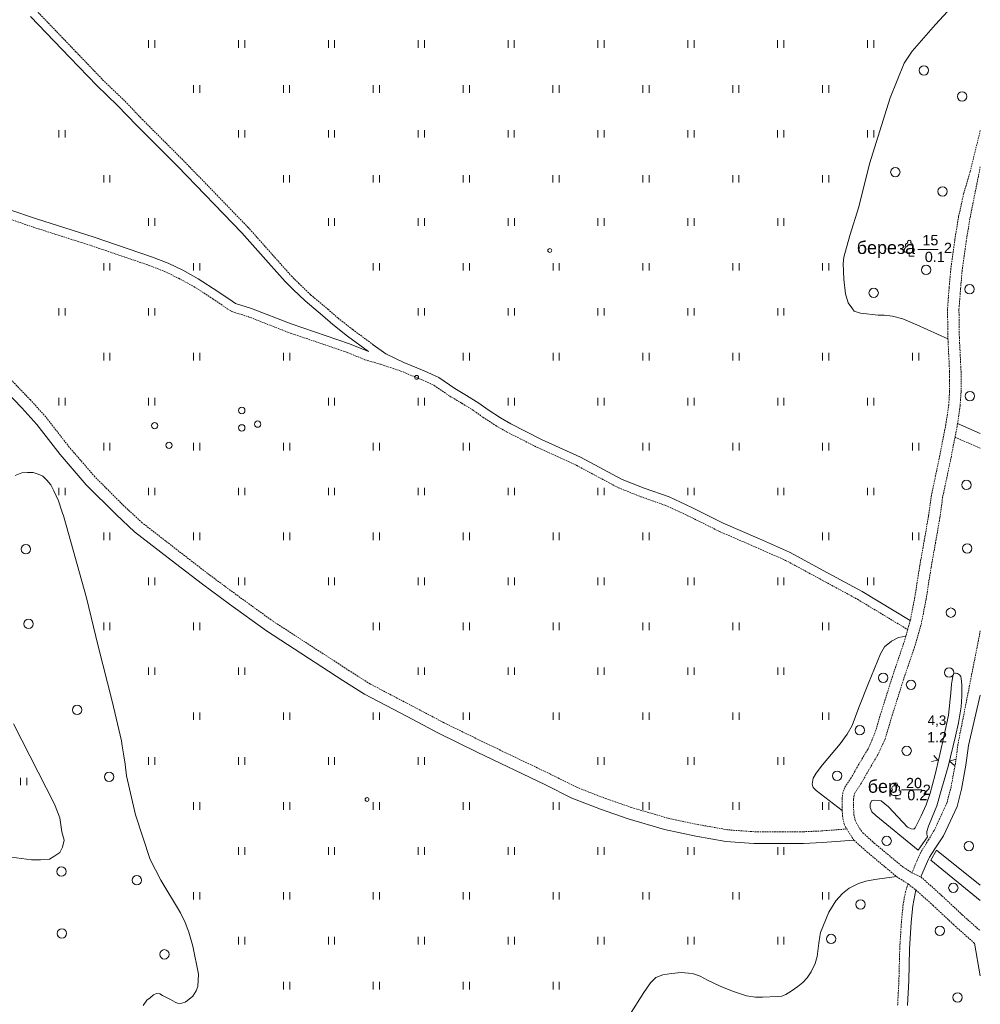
# Model space of a CAD drawing. Extents: x 13 to 4138, y -4831 to -1000.
# Tile 59 of 203: x 3701 to 4000, y -3820 to -3513. Entities that reach past the tile are written whole.
import ezdxf
from ezdxf.enums import TextEntityAlignment as Align

# ---------------------------------------------------------------- set-up
doc = ezdxf.new("R2010")
doc.units = 0
doc.header["$MEASUREMENT"] = 0
doc.linetypes.add('HIDDENX2', pattern=[0.75, 0.5, -0.25])
doc.layers.get('0').update_dxf_attribs({"linetype": 'CONTINUOUS'})
for name, color, linetype in [('24', 7, 'CONTINUOUS'), ('30', 7, 'CONTINUOUS'), ('34', 7, 'CONTINUOUS'), ('40', 7, 'CONTINUOUS'), ('42', 7, 'CONTINUOUS')]:
    doc.layers.add(name, color=color, linetype=linetype)
doc.styles.add('ARIAL', font='arial.ttf')

msp = doc.modelspace()

# ---------------------------------------------------------------- linework, layer by layer
at = {"color": 253, "linetype": 'Continuous', "lineweight": 0}
for p, q in [((3977.87, -3587.01), (3977.87, -3585.92)), ((3977.87, -3587.01), (3979.37, -3587.01)), ((3986.8, -3744.09), (3985.49, -3742.57)), ((3984.83, -3744.46), (3986.8, -3744.09)), ((3992.34, -3743.7), (3990.45, -3744.37)), ((3990.45, -3744.37), (3991.97, -3745.67)), ((3973.65, -3756.1), (3973.65, -3755.02)), ((3973.65, -3756.1), (3975.15, -3756.1))]:
    msp.add_line(p, q, dxfattribs=at)
for points in [[(3740.86, -3522.04), (3740.86, -3519.7)], [(3742.81, -3519.7), (3742.81, -3522.04)], [(3768.86, -3522.04), (3768.86, -3519.7)], [(3770.81, -3519.7), (3770.81, -3522.04)], [(3796.86, -3522.04), (3796.86, -3519.7)], [(3798.81, -3519.7), (3798.81, -3522.04)], [(3824.86, -3522.04), (3824.86, -3519.7)], [(3826.81, -3519.7), (3826.81, -3522.04)], [(3852.86, -3522.04), (3852.86, -3519.7)], [(3854.81, -3519.7), (3854.81, -3522.04)], [(3880.86, -3522.04), (3880.86, -3519.7)], [(3882.81, -3519.7), (3882.81, -3522.04)], [(3908.86, -3522.04), (3908.86, -3519.7)], [(3910.81, -3519.7), (3910.81, -3522.04)], [(3936.86, -3522.04), (3936.86, -3519.7)], [(3938.81, -3519.7), (3938.81, -3522.04)], [(3964.86, -3522.04), (3964.86, -3519.7)], [(3966.81, -3519.7), (3966.81, -3522.04)], [(3754.86, -3536.04), (3754.86, -3533.7)], [(3756.81, -3533.7), (3756.81, -3536.04)], [(3782.86, -3536.04), (3782.86, -3533.7)], [(3784.81, -3533.7), (3784.81, -3536.04)], [(3810.86, -3536.04), (3810.86, -3533.7)], [(3812.81, -3533.7), (3812.81, -3536.04)], [(3838.86, -3536.04), (3838.86, -3533.7)], [(3840.81, -3533.7), (3840.81, -3536.04)], [(3866.86, -3536.04), (3866.86, -3533.7)], [(3868.81, -3533.7), (3868.81, -3536.04)], [(3894.86, -3536.04), (3894.86, -3533.7)], [(3896.81, -3533.7), (3896.81, -3536.04)], [(3922.86, -3536.04), (3922.86, -3533.7)], [(3924.81, -3533.7), (3924.81, -3536.04)], [(3950.86, -3536.04), (3950.86, -3533.7)], [(3952.81, -3533.7), (3952.81, -3536.04)], [(3712.86, -3550.04), (3712.86, -3547.7)], [(3714.81, -3547.7), (3714.81, -3550.04)], [(3768.86, -3550.04), (3768.86, -3547.7)], [(3770.81, -3547.7), (3770.81, -3550.04)], [(3796.86, -3550.04), (3796.86, -3547.7)], [(3798.81, -3547.7), (3798.81, -3550.04)], [(3824.86, -3550.04), (3824.86, -3547.7)], [(3826.81, -3547.7), (3826.81, -3550.04)], [(3852.86, -3550.04), (3852.86, -3547.7)], [(3854.81, -3547.7), (3854.81, -3550.04)], [(3880.86, -3550.04), (3880.86, -3547.7)], [(3882.81, -3547.7), (3882.81, -3550.04)], [(3908.86, -3550.04), (3908.86, -3547.7)], [(3910.81, -3547.7), (3910.81, -3550.04)], [(3936.86, -3550.04), (3936.86, -3547.7)], [(3938.81, -3547.7), (3938.81, -3550.04)], [(3964.86, -3550.04), (3964.86, -3547.7)], [(3966.81, -3547.7), (3966.81, -3550.04)], [(3726.86, -3564.04), (3726.86, -3561.7)], [(3728.81, -3561.7), (3728.81, -3564.04)], [(3782.86, -3564.04), (3782.86, -3561.7)], [(3784.81, -3561.7), (3784.81, -3564.04)], [(3810.86, -3564.04), (3810.86, -3561.7)], [(3812.81, -3561.7), (3812.81, -3564.04)], [(3838.86, -3564.04), (3838.86, -3561.7)], [(3840.81, -3561.7), (3840.81, -3564.04)], [(3866.86, -3564.04), (3866.86, -3561.7)], [(3868.81, -3561.7), (3868.81, -3564.04)], [(3894.86, -3564.04), (3894.86, -3561.7)], [(3896.81, -3561.7), (3896.81, -3564.04)], [(3922.86, -3564.04), (3922.86, -3561.7)], [(3924.81, -3561.7), (3924.81, -3564.04)], [(3950.86, -3564.04), (3950.86, -3561.7)], [(3952.81, -3561.7), (3952.81, -3564.04)], [(3740.87, -3577.49), (3740.87, -3575.14)], [(3742.82, -3575.14), (3742.82, -3577.49)], [(3796.87, -3577.49), (3796.87, -3575.14)], [(3798.82, -3575.14), (3798.82, -3577.49)], [(3824.87, -3577.49), (3824.87, -3575.14)], [(3826.82, -3575.14), (3826.82, -3577.49)], [(3852.87, -3577.49), (3852.87, -3575.14)], [(3854.82, -3575.14), (3854.82, -3577.49)], [(3880.87, -3577.49), (3880.87, -3575.14)], [(3882.82, -3575.14), (3882.82, -3577.49)], [(3908.87, -3577.49), (3908.87, -3575.14)], [(3910.82, -3575.14), (3910.82, -3577.49)], [(3936.87, -3577.49), (3936.87, -3575.14)], [(3938.82, -3575.14), (3938.82, -3577.49)], [(3977.18, -3585.92), (3978.54, -3585.92)], [(3726.87, -3591.49), (3726.87, -3589.14)], [(3728.82, -3589.14), (3728.82, -3591.49)], [(3754.87, -3591.49), (3754.87, -3589.14)], [(3756.82, -3589.14), (3756.82, -3591.49)], [(3810.87, -3591.49), (3810.87, -3589.14)], [(3812.82, -3589.14), (3812.82, -3591.49)], [(3838.87, -3591.49), (3838.87, -3589.14)], [(3840.82, -3589.14), (3840.82, -3591.49)], [(3866.87, -3591.49), (3866.87, -3589.14)], [(3868.82, -3589.14), (3868.82, -3591.49)], [(3894.87, -3591.49), (3894.87, -3589.14)], [(3896.82, -3589.14), (3896.82, -3591.49)], [(3922.87, -3591.49), (3922.87, -3589.14)], [(3924.82, -3589.14), (3924.82, -3591.49)], [(3950.87, -3591.49), (3950.87, -3589.14)], [(3952.82, -3589.14), (3952.82, -3591.49)], [(3712.87, -3605.49), (3712.87, -3603.14)], [(3714.82, -3603.14), (3714.82, -3605.49)], [(3740.87, -3605.49), (3740.87, -3603.14)], [(3742.82, -3603.14), (3742.82, -3605.49)], [(3824.87, -3605.49), (3824.87, -3603.14)], [(3826.82, -3603.14), (3826.82, -3605.49)], [(3852.87, -3605.49), (3852.87, -3603.14)], [(3854.82, -3603.14), (3854.82, -3605.49)], [(3880.87, -3605.49), (3880.87, -3603.14)], [(3882.82, -3603.14), (3882.82, -3605.49)], [(3908.87, -3605.49), (3908.87, -3603.14)], [(3910.82, -3603.14), (3910.82, -3605.49)], [(3936.87, -3605.49), (3936.87, -3603.14)], [(3938.82, -3603.14), (3938.82, -3605.49)], [(3726.87, -3619.49), (3726.87, -3617.14)], [(3728.82, -3617.14), (3728.82, -3619.49)], [(3754.87, -3619.49), (3754.87, -3617.14)], [(3756.82, -3617.14), (3756.82, -3619.49)], [(3782.87, -3619.49), (3782.87, -3617.14)], [(3784.82, -3617.14), (3784.82, -3619.49)], [(3838.87, -3619.49), (3838.87, -3617.14)], [(3840.82, -3617.14), (3840.82, -3619.49)], [(3866.87, -3619.49), (3866.87, -3617.14)], [(3868.82, -3617.14), (3868.82, -3619.49)], [(3894.87, -3619.49), (3894.87, -3617.14)], [(3896.82, -3617.14), (3896.82, -3619.49)], [(3922.87, -3619.49), (3922.87, -3617.14)], [(3924.82, -3617.14), (3924.82, -3619.49)], [(3950.87, -3619.49), (3950.87, -3617.14)], [(3952.82, -3617.14), (3952.82, -3619.49)], [(3978.87, -3619.49), (3978.87, -3617.14)], [(3980.82, -3617.14), (3980.82, -3619.49)], [(3712.87, -3633.49), (3712.87, -3631.14)], [(3714.82, -3631.14), (3714.82, -3633.49)], [(3740.87, -3633.49), (3740.87, -3631.14)], [(3742.82, -3631.14), (3742.82, -3633.49)], [(3796.87, -3633.49), (3796.87, -3631.14)], [(3798.82, -3631.14), (3798.82, -3633.49)], [(3824.87, -3633.49), (3824.87, -3631.14)], [(3826.82, -3631.14), (3826.82, -3633.49)], [(3852.87, -3633.49), (3852.87, -3631.14)], [(3854.82, -3631.14), (3854.82, -3633.49)], [(3880.87, -3633.49), (3880.87, -3631.14)], [(3882.82, -3631.14), (3882.82, -3633.49)], [(3908.87, -3633.49), (3908.87, -3631.14)], [(3910.82, -3631.14), (3910.82, -3633.49)], [(3936.87, -3633.49), (3936.87, -3631.14)], [(3938.82, -3631.14), (3938.82, -3633.49)], [(3964.87, -3633.49), (3964.87, -3631.14)], [(3966.82, -3631.14), (3966.82, -3633.49)], [(3726.87, -3647.49), (3726.87, -3645.14)], [(3728.82, -3645.14), (3728.82, -3647.49)], [(3754.87, -3647.49), (3754.87, -3645.14)], [(3756.82, -3645.14), (3756.82, -3647.49)], [(3782.87, -3647.49), (3782.87, -3645.14)], [(3784.82, -3645.14), (3784.82, -3647.49)], [(3810.87, -3647.49), (3810.87, -3645.14)], [(3812.82, -3645.14), (3812.82, -3647.49)], [(3838.87, -3647.49), (3838.87, -3645.14)], [(3840.82, -3645.14), (3840.82, -3647.49)], [(3894.87, -3647.49), (3894.87, -3645.14)], [(3896.82, -3645.14), (3896.82, -3647.49)], [(3922.87, -3647.49), (3922.87, -3645.14)], [(3924.82, -3645.14), (3924.82, -3647.49)], [(3950.87, -3647.49), (3950.87, -3645.14)], [(3952.82, -3645.14), (3952.82, -3647.49)], [(3978.87, -3647.49), (3978.87, -3645.14)], [(3980.82, -3645.14), (3980.82, -3647.49)], [(3712.87, -3661.49), (3712.87, -3659.14)], [(3714.82, -3659.14), (3714.82, -3661.49)], [(3740.87, -3661.49), (3740.87, -3659.14)], [(3742.82, -3659.14), (3742.82, -3661.49)], [(3768.87, -3661.49), (3768.87, -3659.14)], [(3770.82, -3659.14), (3770.82, -3661.49)], [(3796.87, -3661.49), (3796.87, -3659.14)], [(3798.82, -3659.14), (3798.82, -3661.49)], [(3824.87, -3661.49), (3824.87, -3659.14)], [(3826.82, -3659.14), (3826.82, -3661.49)], [(3852.87, -3661.49), (3852.87, -3659.14)], [(3854.82, -3659.14), (3854.82, -3661.49)], [(3880.87, -3661.49), (3880.87, -3659.14)], [(3882.82, -3659.14), (3882.82, -3661.49)], [(3908.87, -3661.49), (3908.87, -3659.14)], [(3910.82, -3659.14), (3910.82, -3661.49)], [(3936.87, -3661.49), (3936.87, -3659.14)], [(3938.82, -3659.14), (3938.82, -3661.49)], [(3964.87, -3661.49), (3964.87, -3659.14)], [(3966.82, -3659.14), (3966.82, -3661.49)], [(3726.87, -3675.49), (3726.87, -3673.14)], [(3728.82, -3673.14), (3728.82, -3675.49)], [(3754.87, -3675.49), (3754.87, -3673.14)], [(3756.82, -3673.14), (3756.82, -3675.49)], [(3782.87, -3675.49), (3782.87, -3673.14)], [(3784.82, -3673.14), (3784.82, -3675.49)], [(3810.87, -3675.49), (3810.87, -3673.14)], [(3812.82, -3673.14), (3812.82, -3675.49)], [(3838.87, -3675.49), (3838.87, -3673.14)], [(3840.82, -3673.14), (3840.82, -3675.49)], [(3866.87, -3675.49), (3866.87, -3673.14)], [(3868.82, -3673.14), (3868.82, -3675.49)], [(3894.87, -3675.49), (3894.87, -3673.14)], [(3896.82, -3673.14), (3896.82, -3675.49)], [(3950.87, -3675.49), (3950.87, -3673.14)], [(3952.82, -3673.14), (3952.82, -3675.49)], [(3978.87, -3675.49), (3978.87, -3673.14)], [(3980.82, -3673.14), (3980.82, -3675.49)], [(3740.87, -3689.49), (3740.87, -3687.15)], [(3742.82, -3687.15), (3742.82, -3689.49)], [(3768.87, -3689.49), (3768.87, -3687.15)], [(3770.82, -3687.15), (3770.82, -3689.49)], [(3796.87, -3689.49), (3796.87, -3687.15)], [(3798.82, -3687.15), (3798.82, -3689.49)], [(3824.87, -3689.49), (3824.87, -3687.15)], [(3826.82, -3687.15), (3826.82, -3689.49)], [(3852.87, -3689.49), (3852.87, -3687.15)], [(3854.82, -3687.15), (3854.82, -3689.49)], [(3880.87, -3689.49), (3880.87, -3687.15)], [(3882.82, -3687.15), (3882.82, -3689.49)], [(3908.87, -3689.49), (3908.87, -3687.15)], [(3910.82, -3687.15), (3910.82, -3689.49)], [(3936.87, -3689.49), (3936.87, -3687.15)], [(3938.82, -3687.15), (3938.82, -3689.49)], [(3964.87, -3689.49), (3964.87, -3687.15)], [(3966.82, -3687.15), (3966.82, -3689.49)], [(3726.87, -3703.49), (3726.87, -3701.14)], [(3728.82, -3701.14), (3728.82, -3703.49)], [(3754.87, -3703.49), (3754.87, -3701.14)], [(3756.82, -3701.14), (3756.82, -3703.49)], [(3810.87, -3703.49), (3810.87, -3701.14)], [(3812.82, -3701.14), (3812.82, -3703.49)], [(3838.87, -3703.49), (3838.87, -3701.14)], [(3840.82, -3701.14), (3840.82, -3703.49)], [(3866.87, -3703.49), (3866.87, -3701.14)], [(3868.82, -3701.14), (3868.82, -3703.49)], [(3894.87, -3703.49), (3894.87, -3701.14)], [(3896.82, -3701.14), (3896.82, -3703.49)], [(3922.87, -3703.49), (3922.87, -3701.14)], [(3924.82, -3701.14), (3924.82, -3703.49)], [(3950.87, -3703.49), (3950.87, -3701.14)], [(3952.82, -3701.14), (3952.82, -3703.49)], [(3740.87, -3717.49), (3740.87, -3715.15)], [(3742.82, -3715.15), (3742.82, -3717.49)], [(3768.87, -3717.49), (3768.87, -3715.15)], [(3770.82, -3715.15), (3770.82, -3717.49)], [(3824.87, -3717.49), (3824.87, -3715.15)], [(3826.82, -3715.15), (3826.82, -3717.49)], [(3852.87, -3717.49), (3852.87, -3715.15)], [(3854.82, -3715.15), (3854.82, -3717.49)], [(3880.87, -3717.49), (3880.87, -3715.15)], [(3882.82, -3715.15), (3882.82, -3717.49)], [(3908.87, -3717.49), (3908.87, -3715.15)], [(3910.82, -3715.15), (3910.82, -3717.49)], [(3936.87, -3717.49), (3936.87, -3715.15)], [(3938.82, -3715.15), (3938.82, -3717.49)], [(3754.87, -3731.49), (3754.87, -3729.14)], [(3756.82, -3729.14), (3756.82, -3731.49)], [(3782.87, -3731.49), (3782.87, -3729.14)], [(3784.82, -3729.14), (3784.82, -3731.49)], [(3810.87, -3731.49), (3810.87, -3729.14)], [(3812.82, -3729.14), (3812.82, -3731.49)], [(3838.87, -3731.49), (3838.87, -3729.14)], [(3840.82, -3729.14), (3840.82, -3731.49)], [(3866.87, -3731.49), (3866.87, -3729.14)], [(3868.82, -3729.14), (3868.82, -3731.49)], [(3894.87, -3731.49), (3894.87, -3729.14)], [(3896.82, -3729.14), (3896.82, -3731.49)], [(3922.87, -3731.49), (3922.87, -3729.14)], [(3924.82, -3729.14), (3924.82, -3731.49)], [(3950.87, -3731.49), (3950.87, -3729.14)], [(3952.82, -3729.14), (3952.82, -3731.49)], [(3740.87, -3745.49), (3740.87, -3743.14)], [(3742.82, -3743.14), (3742.82, -3745.49)], [(3768.87, -3745.49), (3768.87, -3743.14)], [(3770.82, -3743.14), (3770.82, -3745.49)], [(3796.87, -3745.49), (3796.87, -3743.14)], [(3798.82, -3743.14), (3798.82, -3745.49)], [(3824.87, -3745.49), (3824.87, -3743.14)], [(3826.82, -3743.14), (3826.82, -3745.49)], [(3880.87, -3745.49), (3880.87, -3743.14)], [(3882.82, -3743.14), (3882.82, -3745.49)], [(3908.87, -3745.49), (3908.87, -3743.14)], [(3910.82, -3743.14), (3910.82, -3745.49)], [(3936.87, -3745.49), (3936.87, -3743.14)], [(3938.82, -3743.14), (3938.82, -3745.49)], [(3700.95, -3751.87), (3700.95, -3749.53)], [(3702.91, -3749.53), (3702.91, -3751.87)], [(3972.96, -3755.02), (3974.32, -3755.02)], [(3754.87, -3759.49), (3754.87, -3757.14)], [(3756.82, -3757.14), (3756.82, -3759.49)], [(3782.87, -3759.49), (3782.87, -3757.14)], [(3784.82, -3757.14), (3784.82, -3759.49)], [(3810.87, -3759.49), (3810.87, -3757.14)], [(3812.82, -3757.14), (3812.82, -3759.49)], [(3838.87, -3759.49), (3838.87, -3757.14)], [(3840.82, -3757.14), (3840.82, -3759.49)], [(3866.87, -3759.49), (3866.87, -3757.14)], [(3868.82, -3757.14), (3868.82, -3759.49)], [(3894.87, -3759.49), (3894.87, -3757.14)], [(3896.82, -3757.14), (3896.82, -3759.49)], [(3922.87, -3759.49), (3922.87, -3757.14)], [(3924.82, -3757.14), (3924.82, -3759.49)], [(3950.87, -3759.49), (3950.87, -3757.14)], [(3952.82, -3757.14), (3952.82, -3759.49)], [(3768.87, -3773.49), (3768.87, -3771.14)], [(3770.82, -3771.14), (3770.82, -3773.49)], [(3796.87, -3773.49), (3796.87, -3771.14)], [(3798.82, -3771.14), (3798.82, -3773.49)], [(3824.87, -3773.49), (3824.87, -3771.14)], [(3826.82, -3771.14), (3826.82, -3773.49)], [(3852.87, -3773.49), (3852.87, -3771.14)], [(3854.82, -3771.14), (3854.82, -3773.49)], [(3880.87, -3773.49), (3880.87, -3771.14)], [(3882.82, -3771.14), (3882.82, -3773.49)], [(3908.87, -3773.49), (3908.87, -3771.14)], [(3910.82, -3771.14), (3910.82, -3773.49)], [(3936.87, -3773.49), (3936.87, -3771.14)], [(3938.82, -3771.14), (3938.82, -3773.49)], [(3754.87, -3787.49), (3754.87, -3785.14)], [(3756.82, -3785.14), (3756.82, -3787.49)], [(3782.87, -3787.49), (3782.87, -3785.14)], [(3784.82, -3785.14), (3784.82, -3787.49)], [(3810.87, -3787.49), (3810.87, -3785.14)], [(3812.82, -3785.14), (3812.82, -3787.49)], [(3838.87, -3787.49), (3838.87, -3785.14)], [(3840.82, -3785.14), (3840.82, -3787.49)], [(3866.87, -3787.49), (3866.87, -3785.14)], [(3868.82, -3785.14), (3868.82, -3787.49)], [(3894.87, -3787.49), (3894.87, -3785.14)], [(3896.82, -3785.14), (3896.82, -3787.49)], [(3922.87, -3787.49), (3922.87, -3785.14)], [(3924.82, -3785.14), (3924.82, -3787.49)], [(3950.87, -3787.49), (3950.87, -3785.14)], [(3952.82, -3785.14), (3952.82, -3787.49)], [(3768.87, -3801.49), (3768.87, -3799.14)], [(3770.82, -3799.14), (3770.82, -3801.49)], [(3796.87, -3801.49), (3796.87, -3799.14)], [(3798.82, -3799.14), (3798.82, -3801.49)], [(3824.87, -3801.49), (3824.87, -3799.14)], [(3826.82, -3799.14), (3826.82, -3801.49)], [(3852.87, -3801.49), (3852.87, -3799.14)], [(3854.82, -3799.14), (3854.82, -3801.49)], [(3880.87, -3801.49), (3880.87, -3799.14)], [(3882.82, -3799.14), (3882.82, -3801.49)], [(3908.87, -3801.49), (3908.87, -3799.14)], [(3910.82, -3799.14), (3910.82, -3801.49)], [(3936.87, -3801.49), (3936.87, -3799.14)], [(3938.82, -3799.14), (3938.82, -3801.49)], [(3782.87, -3815.49), (3782.87, -3813.14)], [(3784.82, -3813.14), (3784.82, -3815.49)], [(3810.87, -3815.49), (3810.87, -3813.14)], [(3812.82, -3813.14), (3812.82, -3815.49)], [(3838.87, -3815.49), (3838.87, -3813.14)], [(3840.82, -3813.14), (3840.82, -3815.49)], [(3866.87, -3815.49), (3866.87, -3813.14)], [(3868.82, -3813.14), (3868.82, -3815.49)]]:
    msp.add_lwpolyline(points, dxfattribs=at)
for centre, radius in [((3982.43, -3529.08), 1.46), ((3994.33, -3537.21), 1.46), ((3973.52, -3560.76), 1.46), ((3988.24, -3566.81), 1.46), ((3865.85, -3585.23), 0.6), ((3983.12, -3591.27), 1.46), ((3996.65, -3597.28), 1.46), ((3966.77, -3598.44), 1.46), ((3824.39, -3624.75), 0.6), ((3996.78, -3630.57), 1.46), ((3769.89, -3635.08), 1), ((3742.74, -3639.79), 1), ((3774.85, -3639.32), 1), ((3769.89, -3640.5), 1), ((3747.22, -3645.92), 1), ((3995.68, -3658.28), 1.46), ((3702.65, -3678.3), 1.46), ((3995.95, -3678.04), 1.46), ((3990.82, -3698.07), 1.46), ((3703.46, -3701.58), 1.46), ((3990.28, -3716.75), 1.46), ((3969.77, -3718.37), 1.46), ((3978.41, -3720.54), 1.46), ((3718.57, -3728.38), 1.46), ((3962.44, -3734.72), 1.46), ((3977.06, -3741.11), 1.46), ((3728.56, -3749.23), 1.46), ((3955.37, -3748.88), 1.46), ((3808.92, -3756.28), 0.6), ((3970.82, -3769.21), 1.46), ((3996.45, -3770.83), 1.46), ((3713.71, -3778.74), 1.46), ((3737.19, -3781.44), 1.46), ((3991.6, -3783.82), 1.46), ((3962.69, -3788.99), 1.46), ((3713.85, -3798.04), 1.46), ((3953.51, -3799.76), 1.46), ((3987.39, -3797.21), 1.46), ((3745.8, -3804.55), 1.46), ((3992.94, -3817.99), 1.46)]:
    msp.add_circle(centre, radius, dxfattribs=at)
for centre, radius, start, end in [((3977.43, -3583.66), 0.754, 88.1329, 226.6634), ((3977.87, -3582.55), 0.545, 90, 220.5003), ((3977.87, -3582.55), 0.545, 319.4997, 90), ((3978.3, -3583.66), 0.754, 313.3366, 91.8671), ((3977.19, -3585.04), 0.879, 108.3532, 269.3875), ((3978.55, -3585.04), 0.879, 269.6098, 71.6468), ((3973.21, -3752.76), 0.754, 88.1329, 226.6634), ((3973.65, -3751.65), 0.545, 90, 220.5003), ((3973.65, -3751.65), 0.545, 319.4997, 90), ((3974.09, -3752.76), 0.754, 313.3366, 91.8671), ((3972.97, -3754.14), 0.879, 108.3532, 269.3875), ((3974.33, -3754.14), 0.879, 269.6098, 71.6468)]:
    msp.add_arc(centre, radius, start, end, dxfattribs=at)
at = {"layer": '24', "color": 253, "linetype": 'Continuous', "lineweight": 0}
for p, q in [((3704.1, -3512.32), (3716.35, -3525.09)), ((3716.35, -3525.09), (3724.71, -3533.82)), ((3724.71, -3533.82), (3731.16, -3540.01)), ((3731.16, -3540.01), (3737.08, -3546.2)), ((3737.08, -3546.2), (3749.82, -3558.95)), ((3749.82, -3558.95), (3769.92, -3579.71)), ((3697.35, -3572.39), (3705.92, -3575.35)), ((3705.92, -3575.35), (3723.93, -3581.08)), ((3769.92, -3579.71), (3778.26, -3589.08)), ((3723.93, -3581.08), (3741.72, -3587.14)), ((3741.72, -3587.14), (3746.97, -3589.2)), ((3746.97, -3589.2), (3751.49, -3591.39)), ((3778.26, -3589.08), (3783.42, -3594.88)), ((3751.49, -3591.39), (3756.32, -3594.03)), ((3756.32, -3594.03), (3762.44, -3597.97)), ((3783.42, -3594.88), (3785.87, -3597.33)), ((3762.44, -3597.97), (3766.87, -3601.05)), ((3785.87, -3597.33), (3789.61, -3600.94)), ((3766.87, -3601.05), (3767.97, -3601.7)), ((3767.97, -3601.7), (3772.93, -3603.24)), ((3789.61, -3600.94), (3795.02, -3605.46)), ((3772.93, -3603.24), (3785.24, -3608.08)), ((3785.24, -3608.08), (3803.46, -3614.26)), ((3795.02, -3605.46), (3798.24, -3608.3)), ((3798.24, -3608.3), (3802.88, -3611.91)), ((3802.88, -3611.91), (3809.33, -3616.68)), ((3803.46, -3614.26), (3809.33, -3616.68)), ((3810.87, -3614.6), (3814.75, -3617.43)), ((3814.75, -3617.43), (3820.43, -3620.12)), ((3820.43, -3620.12), (3826.76, -3622.76)), ((3826.76, -3622.76), (3831.28, -3624.82)), ((3701.36, -3634.26), (3694.01, -3626.65)), ((3831.28, -3624.82), (3836.25, -3628.23)), ((3836.25, -3628.23), (3839.93, -3630.39)), ((3839.93, -3630.39), (3843.79, -3632.78)), ((3843.79, -3632.78), (3846.64, -3634.86)), ((3706, -3639.42), (3701.36, -3634.26)), ((3846.64, -3634.86), (3850.51, -3637.36)), ((3850.51, -3637.36), (3853.74, -3639.22)), ((3713.3, -3648.8), (3706, -3639.42)), ((3853.74, -3639.22), (3863.28, -3644.07)), ((3992.91, -3639.12), (4000, -3642.2)), ((3863.28, -3644.07), (3875.43, -3649.62)), ((3721.42, -3658.21), (3713.3, -3648.8)), ((3875.43, -3649.62), (3888.39, -3656.56)), ((3888.39, -3656.56), (3895.22, -3659.28)), ((3730.7, -3667.5), (3721.42, -3658.21)), ((3895.22, -3659.28), (3903.03, -3662.02)), ((3903.03, -3662.02), (3910.15, -3665.32)), ((3910.15, -3665.32), (3919.91, -3670.2)), ((3736.51, -3672.85), (3730.7, -3667.5)), ((3919.91, -3670.2), (3931.2, -3675.08)), ((3749.27, -3682.78), (3736.51, -3672.85)), ((3931.2, -3675.08), (3940.56, -3679.24)), ((3940.56, -3679.24), (3952.39, -3685.61)), ((3757.65, -3689.23), (3749.27, -3682.78)), ((3952.39, -3685.61), (3963.15, -3691.45)), ((3766.03, -3695.42), (3757.65, -3689.23)), ((3963.15, -3691.45), (3978.18, -3700.52)), ((3777.6, -3703.78), (3766.03, -3695.42)), ((3801.42, -3719.24), (3777.6, -3703.78)), ((3808.12, -3723.49), (3801.42, -3719.24)), ((3821.4, -3730.46), (3808.12, -3723.49)), ((4000, -3723.78), (3996.34, -3739.47)), ((3831.19, -3735.62), (3821.4, -3730.46)), ((3843.25, -3741.52), (3831.19, -3735.62)), ((3996.34, -3739.47), (3995.54, -3745.58)), ((3864.52, -3751.71), (3843.25, -3741.52)), ((3995.54, -3745.58), (3994.16, -3753.09)), ((3872.77, -3755.84), (3864.52, -3751.71)), ((3994.16, -3753.09), (3992.74, -3758.51)), ((3881.66, -3759.32), (3872.77, -3755.84)), ((3992.74, -3758.51), (3988.53, -3767.6)), ((3890.3, -3762.28), (3881.66, -3759.32)), ((3901.55, -3765.62), (3890.3, -3762.28)), ((3911.35, -3767.68), (3901.55, -3765.62)), ((3920.76, -3769.36), (3911.35, -3767.68)), ((3988.53, -3767.6), (3985.82, -3771.71)), ((3929.39, -3770), (3920.76, -3769.36)), ((3937.77, -3770), (3929.39, -3770)), ((3944.86, -3770), (3937.77, -3770)), ((3950.79, -3769.74), (3944.86, -3770)), ((3960.62, -3768.97), (3950.79, -3769.74)), ((3985.82, -3771.71), (3984.14, -3774.25)), ((3983.14, -3776.52), (3981.49, -3780.44)), ((3983.93, -3774.73), (3983.14, -3776.52)), ((3984.14, -3774.25), (3983.93, -3774.73)), ((3979.89, -3784.49), (3979.01, -3789.42)), ((3979.01, -3789.42), (3978.5, -3794.57)), ((3978.5, -3794.57), (3977.98, -3802.9)), ((4000, -3811.28), (3998.15, -3801.09)), ((3977.98, -3802.9), (3977.72, -3812.7)), ((3977.72, -3812.7), (3977.33, -3820.44))]:
    msp.add_line(p, q, dxfattribs=at)
at = {"layer": '24', "color": 253, "linetype": 'HIDDENX2', "lineweight": 0}
for p, q in [((3705.96, -3510.52), (3718.22, -3523.3)), ((3718.22, -3523.3), (3726.54, -3531.99)), ((3726.54, -3531.99), (3732.99, -3538.18)), ((3732.99, -3538.18), (3738.93, -3544.39)), ((3738.93, -3544.39), (3751.66, -3557.13)), ((4000, -3547.78), (3996.86, -3560.56)), ((3751.66, -3557.13), (3771.82, -3577.95)), ((4000, -3559.1), (3996.76, -3575.29)), ((3996.86, -3560.56), (3994.8, -3567.52)), ((3994.8, -3567.52), (3993.25, -3574.62)), ((3696.42, -3575.01), (3705.04, -3577.99)), ((3993.25, -3574.62), (3992.09, -3581.71)), ((3996.76, -3575.29), (3995.62, -3582.24)), ((3705.04, -3577.99), (3723.06, -3583.73)), ((3771.82, -3577.95), (3780.2, -3587.36)), ((3723.06, -3583.73), (3740.76, -3589.76)), ((3992.09, -3581.71), (3990.81, -3590.96)), ((3995.62, -3582.24), (3994.36, -3591.37)), ((3740.76, -3589.76), (3745.86, -3591.75)), ((3780.2, -3587.36), (3785.3, -3593.11)), ((3745.86, -3591.75), (3750.21, -3593.86)), ((3990.81, -3590.96), (3990.29, -3596.77)), ((3994.36, -3591.37), (3993.85, -3597.06)), ((3750.21, -3593.86), (3754.9, -3596.43)), ((3785.3, -3593.11), (3787.68, -3595.49)), ((3787.68, -3595.49), (3791.34, -3599.01)), ((3754.9, -3596.43), (3760.89, -3600.28)), ((3791.34, -3599.01), (3796.7, -3603.49)), ((3990.29, -3596.77), (3989.78, -3603.47)), ((3993.85, -3597.06), (3993.35, -3603.59)), ((3760.89, -3600.28), (3765.37, -3603.39)), ((3765.37, -3603.39), (3766.83, -3604.26)), ((3766.83, -3604.26), (3772, -3605.87)), ((3796.7, -3603.49), (3799.89, -3606.3)), ((3989.78, -3603.47), (3989.91, -3612.38)), ((3993.35, -3603.59), (3993.47, -3612.26)), ((3772, -3605.87), (3784.28, -3610.7)), ((3799.89, -3606.3), (3804.45, -3609.84)), ((3784.28, -3610.7), (3802.48, -3616.87)), ((3804.45, -3609.84), (3810.87, -3614.6)), ((3989.91, -3612.38), (3989.92, -3612.74)), ((3989.92, -3612.74), (3990.42, -3622.91)), ((3993.47, -3612.26), (3993.99, -3622.82)), ((3802.48, -3616.87), (3808.27, -3619.25)), ((3808.27, -3619.25), (3813.25, -3620.72)), ((3813.25, -3620.72), (3819.44, -3622.78)), ((3819.44, -3622.78), (3825.63, -3625.36)), ((3990.42, -3622.91), (3990.42, -3625.74)), ((3993.99, -3622.82), (3993.99, -3625.74)), ((3704.04, -3631.77), (3696.6, -3624.06)), ((3825.63, -3625.36), (3829.88, -3627.29)), ((3990.42, -3625.74), (3990.42, -3629.23)), ((3993.99, -3625.74), (3993.99, -3629.34)), ((3829.88, -3627.29), (3834.73, -3630.62)), ((3990.42, -3629.23), (3990.17, -3633.23)), ((3993.99, -3629.34), (3993.72, -3633.6)), ((3708.81, -3637.07), (3704.04, -3631.77)), ((3834.73, -3630.62), (3838.47, -3632.82)), ((3838.47, -3632.82), (3842.2, -3635.14)), ((3842.2, -3635.14), (3845.04, -3637.2)), ((3990.17, -3633.23), (3989.26, -3639.42)), ((3993.72, -3633.6), (3992.91, -3639.12)), ((3716.13, -3646.48), (3708.81, -3637.07)), ((3845.04, -3637.2), (3849.03, -3639.78)), ((3849.03, -3639.78), (3852.39, -3641.72)), ((3852.39, -3641.72), (3862.05, -3646.62)), ((3989.26, -3639.42), (3987.2, -3649.99)), ((3992.78, -3640.02), (3992.12, -3643.4)), ((3992.91, -3639.12), (3992.78, -3640.02)), ((3992.12, -3643.4), (3990.7, -3650.71)), ((3992.12, -3643.4), (4000, -3646.82)), ((3724.1, -3655.72), (3716.13, -3646.48)), ((3862.05, -3646.62), (3874.17, -3652.16)), ((3987.2, -3649.99), (3986.04, -3655.38)), ((3990.7, -3650.71), (3989.53, -3656.12)), ((3874.17, -3652.16), (3887.19, -3659.13)), ((3733.23, -3664.86), (3724.1, -3655.72)), ((3986.04, -3655.38), (3984.76, -3661.44)), ((3989.53, -3656.12), (3988.27, -3662.05)), ((3887.19, -3659.13), (3894.23, -3661.94)), ((3894.23, -3661.94), (3901.96, -3664.65)), ((3984.76, -3661.44), (3983.85, -3668.01)), ((3988.27, -3662.05), (3987.38, -3668.56)), ((3738.87, -3670.06), (3733.23, -3664.86)), ((3901.96, -3664.65), (3908.92, -3667.87)), ((3908.92, -3667.87), (3918.72, -3672.77)), ((3983.85, -3668.01), (3982.56, -3675.49)), ((3987.38, -3668.56), (3986.08, -3676.11)), ((3751.51, -3679.89), (3738.87, -3670.06)), ((3918.72, -3672.77), (3930.06, -3677.68)), ((3982.56, -3675.49), (3981.14, -3683.36)), ((3930.06, -3677.68), (3939.32, -3681.78)), ((3986.08, -3676.11), (3984.67, -3683.95)), ((3759.85, -3686.31), (3751.51, -3679.89)), ((3939.32, -3681.78), (3951.05, -3688.11)), ((3981.14, -3683.36), (3979.6, -3693.25)), ((3984.67, -3683.95), (3983.12, -3693.86)), ((3768.18, -3692.47), (3759.85, -3686.31)), ((3951.05, -3688.11), (3961.74, -3693.91)), ((3779.66, -3700.77), (3768.18, -3692.47)), ((3961.74, -3693.91), (3977.37, -3703.34)), ((3979.6, -3693.25), (3978.18, -3700.52)), ((3983.12, -3693.86), (3981.66, -3701.3)), ((3803.39, -3716.16), (3779.66, -3700.77)), ((3977.37, -3703.34), (3976.79, -3705.36)), ((3978.18, -3700.52), (3977.37, -3703.34)), ((3981.66, -3701.3), (3979.53, -3708.76)), ((3976.79, -3705.36), (3976.12, -3707.69)), ((4000, -3703.72), (3993.04, -3739.04)), ((3976.12, -3707.69), (3972.64, -3717.88)), ((3979.53, -3708.76), (3976.04, -3718.99)), ((3809.95, -3720.33), (3803.39, -3716.16)), ((3972.64, -3717.88), (3969.17, -3728.93)), ((3823.1, -3727.22), (3809.95, -3720.33)), ((3976.04, -3718.99), (3972.58, -3729.98)), ((3832.85, -3732.36), (3823.1, -3727.22)), ((3969.17, -3728.93), (3966.98, -3736.15)), ((3972.58, -3729.98), (3970.33, -3737.42)), ((3844.84, -3738.23), (3832.85, -3732.36)), ((3966.98, -3736.15), (3964.92, -3740.67)), ((3866.13, -3748.43), (3844.84, -3738.23)), ((3970.33, -3737.42), (3968.09, -3742.32)), ((3993.04, -3739.04), (3992.24, -3745.06)), ((3964.92, -3740.67), (3962.08, -3745.44)), ((3968.09, -3742.32), (3965.18, -3747.22)), ((3962.08, -3745.44), (3959.76, -3749.57)), ((3992.24, -3745.06), (3990.9, -3752.37)), ((3874.26, -3752.49), (3866.13, -3748.43)), ((3965.18, -3747.22), (3962.81, -3751.43)), ((3959.76, -3749.57), (3957.7, -3752.66)), ((3962.81, -3751.43), (3960.91, -3754.28)), ((3990.9, -3752.37), (3989.59, -3757.38)), ((3882.93, -3755.89), (3874.26, -3752.49)), ((3957.19, -3754.08), (3956.93, -3756.01)), ((3957.7, -3752.66), (3957.19, -3754.08)), ((3960.67, -3754.93), (3960.5, -3756.25)), ((3960.91, -3754.28), (3960.67, -3754.93)), ((3891.41, -3758.8), (3882.93, -3755.89)), ((3956.93, -3756.01), (3956.93, -3758.59)), ((3956.93, -3758.59), (3956.98, -3759.7)), ((3960.5, -3756.25), (3960.5, -3758.51)), ((3960.5, -3758.51), (3960.61, -3761)), ((3989.59, -3757.38), (3985.61, -3765.97)), ((3902.45, -3762.07), (3891.41, -3758.8)), ((3956.98, -3759.7), (3957.06, -3761.43)), ((3957.06, -3761.43), (3957.57, -3764.01)), ((3960.61, -3761), (3960.96, -3762.76)), ((3912.04, -3764.09), (3902.45, -3762.07)), ((3921.21, -3765.73), (3912.04, -3764.09)), ((3957.57, -3764.01), (3958.4, -3765.48)), ((3960.96, -3762.76), (3962.38, -3765.29)), ((3929.53, -3766.35), (3921.21, -3765.73)), ((3937.77, -3766.35), (3929.53, -3766.35)), ((3944.78, -3766.35), (3937.77, -3766.35)), ((3950.57, -3766.09), (3944.78, -3766.35)), ((3958.4, -3765.48), (3950.57, -3766.09)), ((3958.4, -3765.48), (3960.62, -3768.97)), ((3962.38, -3765.29), (3963.42, -3766.7)), ((3963.42, -3766.7), (3966.98, -3769.9)), ((3985.61, -3765.97), (3983.83, -3768.9)), ((3960.62, -3768.97), (3964.64, -3772.59)), ((3966.98, -3769.9), (3976.02, -3777.44)), ((3983.83, -3768.9), (3981.45, -3772.73)), ((3964.64, -3772.59), (3973.92, -3780.33)), ((3981.45, -3772.73), (3980.31, -3775.3)), ((3980.31, -3775.3), (3978.71, -3779.13)), ((3976.02, -3777.44), (3978.71, -3779.13)), ((3978.71, -3779.13), (3981.49, -3780.44)), ((3973.92, -3780.33), (3977.5, -3782.59)), ((3977.5, -3782.59), (3976.67, -3785.03)), ((3977.5, -3782.59), (3979.89, -3784.49)), ((3981.49, -3780.44), (3988.06, -3786.3)), ((3976.67, -3785.03), (3975.96, -3788.99)), ((3979.89, -3784.49), (3985.31, -3789.31)), ((3975.96, -3788.99), (3975.43, -3794.32)), ((3988.06, -3786.3), (3994.38, -3792.23)), ((3985.31, -3789.31), (3991.62, -3795.24)), ((3994.38, -3792.23), (4000, -3797.26)), ((3975.43, -3794.32), (3974.9, -3802.76)), ((3991.62, -3795.24), (3998.15, -3801.09)), ((3974.9, -3802.76), (3974.64, -3812.59)), ((3974.64, -3812.59), (3974.25, -3820.37))]:
    msp.add_line(p, q, dxfattribs=at)
at = {"layer": '30', "color": 253, "linetype": 'Continuous', "lineweight": 0}
for p, q in [((3991.19, -3719.11), (3991.45, -3717.95)), ((3991.45, -3717.95), (3991.57, -3717.43)), ((3991.57, -3717.43), (3991.7, -3717.05)), ((3991.7, -3717.05), (3992.22, -3716.92)), ((3992.22, -3716.92), (3992.48, -3716.92)), ((3992.48, -3716.92), (3992.86, -3717.05)), ((3992.86, -3717.05), (3993.51, -3717.43)), ((3993.51, -3717.43), (3993.9, -3717.95)), ((3993.9, -3717.95), (3994.03, -3718.6)), ((3994.03, -3718.6), (3994.28, -3720.53)), ((3990.82, -3723.09), (3991.06, -3720.4)), ((3991.06, -3720.4), (3991.19, -3719.11)), ((3994.28, -3720.53), (3994.28, -3724.14)), ((3990.82, -3723.09), (3990.05, -3730.05)), ((3994.28, -3724.14), (3994.03, -3727.37)), ((3994.03, -3727.37), (3993.25, -3732.4)), ((3990.05, -3730.05), (3988.76, -3736.25)), ((3993.25, -3732.4), (3992.22, -3736.53)), ((3988.76, -3736.25), (3987.34, -3742.31)), ((3992.22, -3736.53), (3990.03, -3746.04)), ((3987.34, -3742.31), (3985.79, -3748.89)), ((3990.03, -3746.04), (3987.97, -3752.75)), ((3985.79, -3748.89), (3984.37, -3754.31)), ((3984.37, -3754.31), (3983.08, -3757.93)), ((3987.97, -3752.75), (3986.43, -3758.3)), ((3966.06, -3756.76), (3965.67, -3757.8)), ((3965.67, -3757.8), (3965.67, -3758.83)), ((3966.96, -3756.51), (3966.06, -3756.76)), ((3968.25, -3756.64), (3966.96, -3756.51)), ((3969.15, -3756.76), (3968.25, -3756.64)), ((3971.35, -3758.57), (3969.15, -3756.76)), ((3974.31, -3761.67), (3971.35, -3758.57)), ((3983.08, -3757.93), (3981.53, -3761.41)), ((3986.43, -3758.3), (3985.01, -3761.78)), ((3965.67, -3758.83), (3966.19, -3760.12)), ((3966.19, -3760.12), (3967.48, -3761.28)), ((3967.48, -3761.28), (3980.67, -3772.09)), ((3977.28, -3764.89), (3974.31, -3761.67)), ((3981.53, -3761.41), (3980.37, -3763.86)), ((3980.37, -3763.86), (3979.73, -3765.15)), ((3983.84, -3764.62), (3983.33, -3766.3)), ((3985.01, -3761.78), (3983.84, -3764.62)), ((3978.44, -3765.41), (3977.28, -3764.89)), ((3979.34, -3765.54), (3978.44, -3765.41)), ((3979.73, -3765.15), (3979.34, -3765.54)), ((3983.33, -3766.3), (3983.33, -3767.07)), ((3983.33, -3767.07), (3983.56, -3767.94)), ((3983.56, -3767.94), (3980.67, -3772.09)), ((3984.55, -3775.23), (3986.39, -3772.13)), ((3986.39, -3772.13), (4000, -3782.95)), ((3984.55, -3775.23), (4000, -3787.73))]:
    msp.add_line(p, q, dxfattribs=at)
at = {"layer": '40', "color": 253, "linetype": 'Continuous', "lineweight": 0}
for p, q in [((3993.47, -3506.62), (3985.99, -3514.74)), ((3985.99, -3514.74), (3978.77, -3523.13)), ((3978.77, -3523.13), (3976.32, -3526.88)), ((3976.32, -3526.88), (3971.93, -3537.59)), ((3971.93, -3537.59), (3965.49, -3558.23)), ((3965.49, -3558.23), (3962.15, -3571.59)), ((3962.15, -3571.59), (3959.31, -3580.49)), ((3959.31, -3580.49), (3957.51, -3587.33)), ((3957.51, -3587.33), (3957.25, -3589.27)), ((3957.25, -3589.27), (3957.51, -3594.17)), ((3957.51, -3594.17), (3958.02, -3598.69)), ((3958.02, -3598.69), (3958.8, -3601.53)), ((3958.8, -3601.53), (3959.95, -3603.08)), ((3959.95, -3603.08), (3960.73, -3604.11)), ((3960.73, -3604.11), (3962.66, -3604.75)), ((3962.66, -3604.75), (3968.21, -3605.4)), ((3968.21, -3605.4), (3970.01, -3605.4)), ((3970.01, -3605.4), (3972.59, -3605.66)), ((3972.59, -3605.66), (3975.82, -3606.56)), ((3975.82, -3606.56), (3980.2, -3608.37)), ((3980.2, -3608.37), (3989.92, -3612.74)), ((3701.32, -3654.55), (3699.26, -3655.32)), ((3703.13, -3654.42), (3701.32, -3654.55)), ((3704.93, -3654.42), (3703.13, -3654.42)), ((3706.48, -3654.94), (3704.93, -3654.42)), ((3707.9, -3655.58), (3706.48, -3654.94)), ((3709.19, -3656.74), (3707.9, -3655.58)), ((3710.35, -3658.29), (3709.19, -3656.74)), ((3711.38, -3660.1), (3710.35, -3658.29)), ((3712.8, -3663.2), (3711.38, -3660.1)), ((3713.83, -3666.42), (3712.8, -3663.2)), ((3714.46, -3668.21), (3713.83, -3666.42)), ((3721.53, -3693.42), (3714.46, -3668.21)), ((3725.14, -3708.52), (3721.53, -3693.42)), ((3974.53, -3705.77), (3972.34, -3706.93)), ((3976.79, -3705.36), (3974.53, -3705.77)), ((3729.52, -3725.66), (3725.14, -3708.52)), ((3970.15, -3708.74), (3968.86, -3710.93)), ((3972.34, -3706.93), (3970.15, -3708.74)), ((3968.86, -3710.93), (3965.12, -3720.09)), ((3965.12, -3720.09), (3962.15, -3727.58)), ((3732.4, -3738.05), (3729.52, -3725.66)), ((3962.15, -3727.58), (3960.09, -3733.26)), ((3711.55, -3757.71), (3698.8, -3732.73)), ((3960.09, -3733.26), (3958.54, -3735.97)), ((3958.54, -3735.97), (3956.35, -3738.93)), ((3732.66, -3739.6), (3732.4, -3738.05)), ((3733.05, -3742.11), (3732.66, -3739.6)), ((3956.35, -3738.93), (3950.8, -3745.52)), ((3733.57, -3745.28), (3733.05, -3742.11)), ((3733.95, -3748.89), (3733.57, -3745.28)), ((3950.8, -3745.52), (3948.87, -3748.07)), ((3736.74, -3761.11), (3733.95, -3748.89)), ((3948.87, -3748.07), (3947.97, -3749.62)), ((3947.97, -3749.62), (3947.59, -3751.56)), ((3947.59, -3751.56), (3947.97, -3752.59)), ((3947.97, -3752.59), (3948.87, -3753.49)), ((3948.87, -3753.49), (3956.98, -3759.7)), ((3713.22, -3761.97), (3711.55, -3757.71)), ((3741.37, -3775.01), (3736.74, -3761.11)), ((3713.87, -3766.35), (3713.22, -3761.97)), ((3714.51, -3768.93), (3713.87, -3766.35)), ((3714, -3771.13), (3714.51, -3768.93)), ((3711.29, -3774.09), (3713.22, -3772.8)), ((3713.22, -3772.8), (3714, -3771.13)), ((3698.14, -3774.22), (3704.32, -3775.13)), ((3704.32, -3775.13), (3707.16, -3775.13)), ((3707.16, -3775.13), (3710, -3774.87)), ((3710, -3774.87), (3711.29, -3774.09)), ((3744.72, -3781.46), (3741.37, -3775.01)), ((3750.78, -3791.65), (3744.72, -3781.46)), ((3962.09, -3782.49), (3959.13, -3783.91)), ((3964.29, -3781.72), (3962.09, -3782.49)), ((3967.12, -3781.2), (3964.29, -3781.72)), ((3973.92, -3780.33), (3967.12, -3781.2)), ((3957.07, -3785.59), (3955, -3787.91)), ((3959.13, -3783.91), (3957.07, -3785.59)), ((3955, -3787.91), (3952.81, -3791.4)), ((3752.2, -3794.62), (3750.78, -3791.65)), ((3952.81, -3791.4), (3950.23, -3797.72)), ((3753.36, -3797.59), (3752.2, -3794.62)), ((3754.65, -3801.97), (3753.36, -3797.59)), ((3950.23, -3797.72), (3949.97, -3799.01)), ((3949.71, -3801.07), (3949.2, -3805.2)), ((3949.97, -3799.01), (3949.71, -3801.07)), ((3756.45, -3810.71), (3754.65, -3801.97)), ((3948.55, -3807.4), (3947.26, -3809.98)), ((3949.2, -3805.2), (3948.55, -3807.4)), ((3756.19, -3814.58), (3756.45, -3810.71)), ((3903.82, -3810.5), (3901.11, -3810.89)), ((3906.78, -3810.24), (3903.82, -3810.5)), ((3909.1, -3810.37), (3906.78, -3810.24)), ((3910.65, -3810.63), (3909.1, -3810.37)), ((3912.71, -3811.4), (3910.65, -3810.63)), ((3947.26, -3809.98), (3946.1, -3811.91)), ((3897.24, -3813.47), (3895.2, -3816.39)), ((3898.91, -3811.79), (3897.24, -3813.47)), ((3901.11, -3810.89), (3898.91, -3811.79)), ((3915.03, -3812.56), (3912.71, -3811.4)), ((3918.9, -3814.5), (3915.03, -3812.56)), ((3944.68, -3813.33), (3943.14, -3814.62)), ((3946.1, -3811.91), (3944.68, -3813.33)), ((3742.4, -3817.16), (3743.3, -3816.77)), ((3743.3, -3816.77), (3744.33, -3816.9)), ((3744.33, -3816.9), (3745.23, -3817.42)), ((3754.65, -3817.55), (3755.68, -3815.87)), ((3755.68, -3815.87), (3756.19, -3814.58)), ((3895.2, -3816.39), (3890.69, -3823.48)), ((3922.77, -3816.05), (3918.9, -3814.5)), ((3927.16, -3817.47), (3922.77, -3816.05)), ((3941.07, -3816.04), (3939.4, -3817.07)), ((3943.14, -3814.62), (3941.07, -3816.04)), ((3739.17, -3820.51), (3740.33, -3818.84)), ((3740.33, -3818.84), (3741.36, -3818.06)), ((3741.36, -3818.06), (3742.4, -3817.16)), ((3745.23, -3817.42), (3747.68, -3818.58)), ((3747.68, -3818.58), (3749.1, -3819.48)), ((3749.1, -3819.48), (3749.88, -3819.74)), ((3749.88, -3819.74), (3750.78, -3819.87)), ((3750.78, -3819.87), (3752.2, -3819.48)), ((3752.2, -3819.48), (3752.97, -3818.97)), ((3752.97, -3818.97), (3754.65, -3817.55)), ((3929.99, -3817.85), (3927.16, -3817.47)), ((3932.18, -3817.85), (3929.99, -3817.85)), ((3936.82, -3817.72), (3932.18, -3817.85)), ((3938.11, -3817.59), (3936.82, -3817.72)), ((3939.4, -3817.07), (3938.11, -3817.59))]:
    msp.add_line(p, q, dxfattribs=at)
at = {"layer": '42', "color": 253, "linetype": 'Continuous', "lineweight": 0}
for p, q in [((3980.49, -3584.94), (3986.86, -3584.94)), ((3975.49, -3753.24), (3981.73, -3753.24))]:
    msp.add_line(p, q, dxfattribs=at)

# ---------------------------------------------------------------- texts
at = {"layer": '34', "color": 253, "lineweight": 0, "style": 'ARIAL'}
for s, height, p in [('4,3', 3, (3986.49, -3731.6)), ('1.2', 3.2, (3986.53, -3736.91))]:
    msp.add_text(s, height=height, dxfattribs=at).set_placement(p, align=Align.MIDDLE_CENTER)
at = {"layer": '42', "color": 253, "lineweight": 0, "style": 'ARIAL'}
for s, height, p in [('15', 3.2, (3984.45, -3581.99)), ('береза', 4, (3970.6, -3584.3)), ('2', 3.2, (3989.92, -3584.41)), ('0.1', 3.2, (3985.82, -3587.21)), ('бер.', 4, (3970.41, -3752.19)), ('20', 3.2, (3979.34, -3751.16)), ('2', 3.2, (3983.33, -3753.26)), ('0.2', 3.2, (3980.36, -3754.93))]:
    msp.add_text(s, height=height, dxfattribs=at).set_placement(p, align=Align.MIDDLE_CENTER)

doc.saveas('drawing.dxf')
